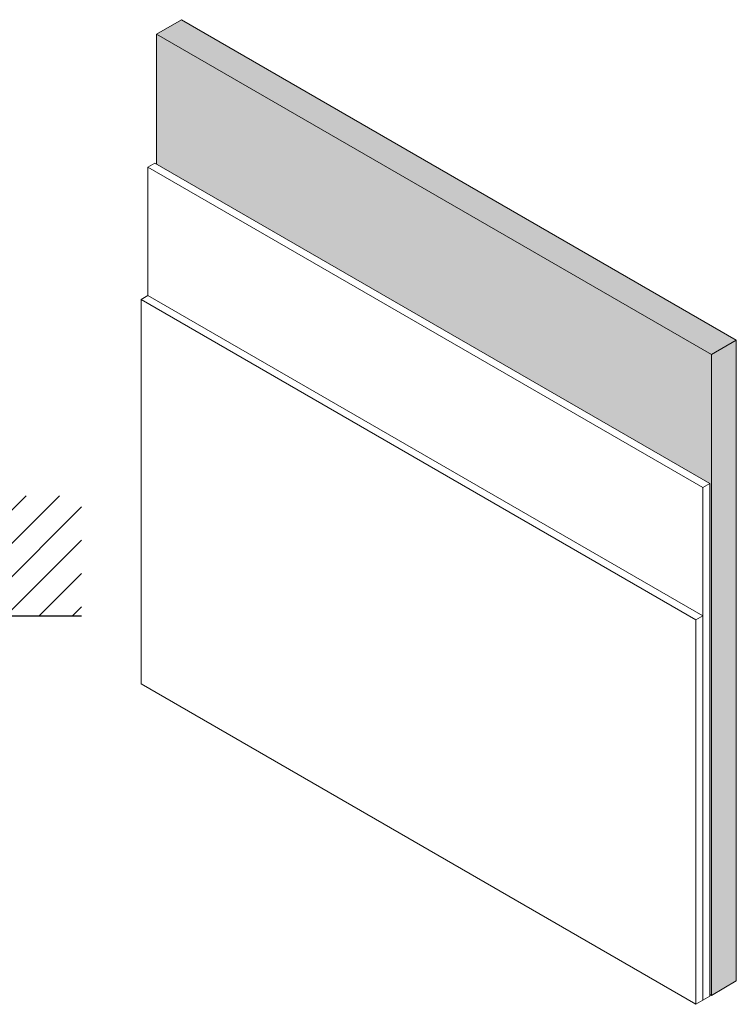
# Model space of a CAD drawing. Header units: millimetres. Extents: x -324 to 2401, y -399 to 1041.
# Tile 3 of 3: x 1488 to 2401, y -399 to 856. Entities that reach past the tile are written whole.
import ezdxf

# ---------------------------------------------------------------- set-up
doc = ezdxf.new("R2010")
doc.units = ezdxf.units.MM
for name, color, linetype, lineweight in [('A-DETL-GENF', 92, 'Continuous', 18), ('A-DETL-THIN', 151, 'Continuous', 25), ('A-PART', 2, 'Continuous', 18)]:
    doc.layers.add(name, color=color, linetype=linetype, lineweight=lineweight)

msp = doc.modelspace()

# ---------------------------------------------------------------- hatches: boundary and pattern name
at = {"layer": 'A-DETL-GENF'}
h = msp.add_hatch(dxfattribs=at)
h.set_pattern_fill('FP_2', style=0, pattern_type=2)
h.set_pattern_definition([(45, (482.993, 0), (-21.2132, 21.2132), [])])
h.paths.add_polyline_path([(1566.702, 96.5), (1566.702, 249.377), (342.993, 249.377), (342.993, 96.5), (1457.993, 96.5)])
at = {"layer": 'A-PART'}
for points in [[(2369.48, 429.273), (2401.3, 447.644), (1694.193, 855.893), (1662.373, 837.521)], [(2369.48, -387.224), (2369.48, 429.273), (1662.373, 837.521), (1662.373, 671.773), (2367.359, 264.749), (2367.359, -385.999)], [(2369.48, -387.224), (2401.3, -368.852), (2401.3, 447.644), (2369.48, 429.273)]]:
    msp.add_hatch(color=256, dxfattribs=at).paths.add_polyline_path(points)

# ---------------------------------------------------------------- linework, layer by layer
at = {"layer": 'A-DETL-THIN'}
msp.add_line((1457.993, 96.5), (1566.702, 96.5), dxfattribs=at)
at = {"layer": 'A-PART'}
for p, q in [((1694.193, 855.893), (1662.373, 837.521)), ((1694.193, 855.893), (2401.3, 447.644)), ((1662.373, 837.521), (2369.48, 429.273)), ((1662.373, 671.773), (1662.373, 837.521)), ((1660.252, 672.997), (1651.413, 667.894)), ((2358.52, 259.646), (1651.413, 667.894)), ((1651.413, 667.894), (1651.413, 504.595)), ((2367.359, 264.749), (1660.252, 672.997)), ((1651.413, 504.595), (1642.574, 499.492)), ((1651.413, 504.595), (2358.52, 96.347)), ((1642.574, 499.492), (2349.681, 91.243)), ((1642.574, 9.594), (1642.574, 499.492)), ((2401.3, 447.644), (2369.48, 429.273)), ((2401.3, 447.644), (2401.3, -368.852)), ((2369.48, 429.273), (2369.48, -387.224)), ((2367.359, 264.749), (2358.52, 259.646)), ((2367.359, -388.448), (2367.359, 264.749)), ((2358.52, -393.551), (2358.52, 259.646)), ((2358.52, 96.347), (2349.681, 91.243)), ((2349.681, 91.243), (2349.681, -398.654)), ((2358.52, 96.347), (2358.52, -393.551)), ((2349.681, -398.654), (1642.574, 9.594)), ((2401.3, -368.852), (2369.48, -387.224)), ((2367.359, -388.448), (2358.52, -393.551)), ((2369.48, -387.224), (2367.359, -385.999)), ((2358.52, -393.551), (2349.681, -398.654))]:
    msp.add_line(p, q, dxfattribs=at)

doc.saveas('drawing.dxf')
